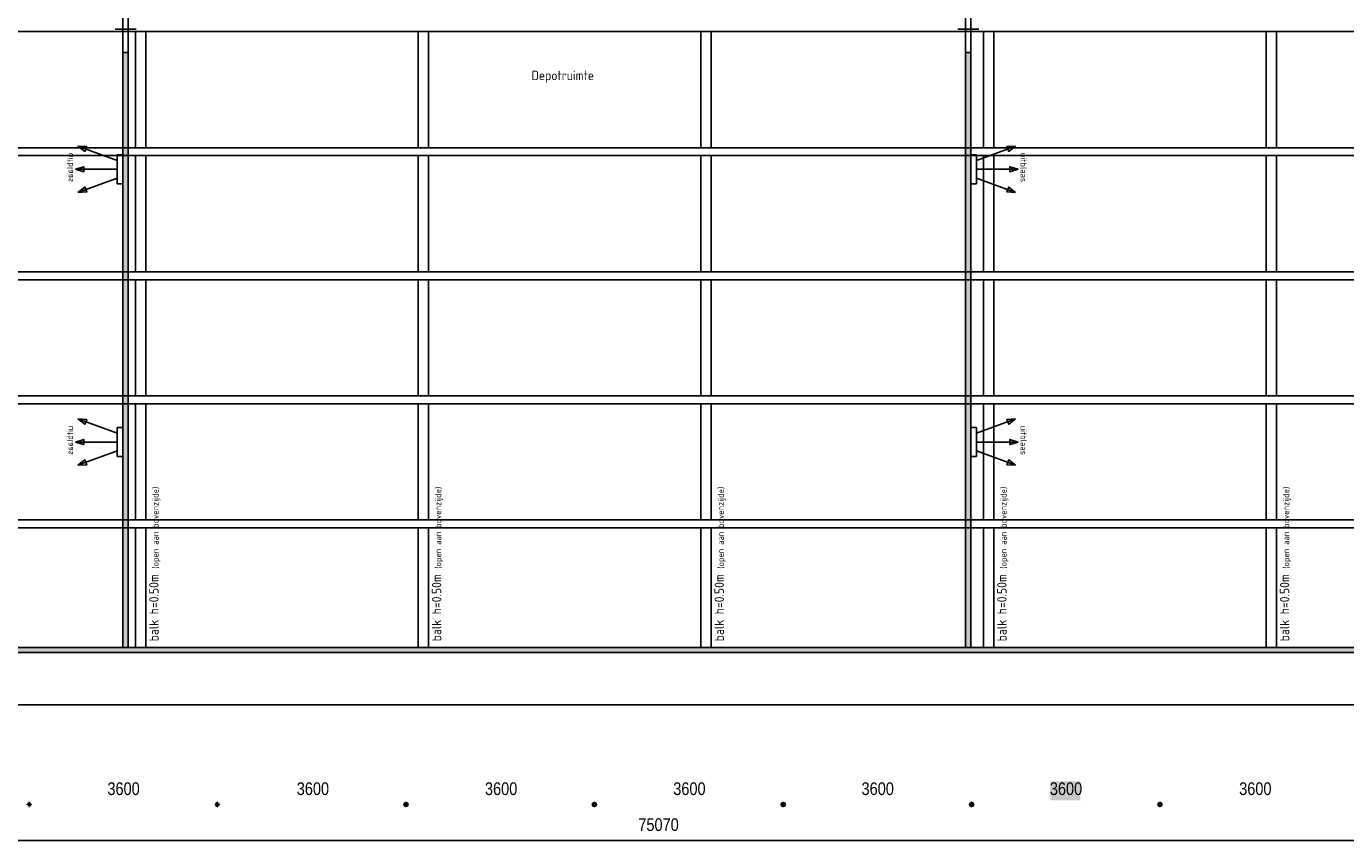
# Model space of a CAD drawing. Header units: millimetres. Extents: x 261 to 80476, y 988 to 41725.
# Tile 3 of 7: x 29109 to 54312, y 1185 to 16740. Entities that reach past the tile are written whole.
import ezdxf

# ---------------------------------------------------------------- set-up
doc = ezdxf.new("R2010")
doc.units = ezdxf.units.MM
doc.linetypes.add('ACAD_ISO02W100', pattern=[15, 12, -3])
for name, color, linetype in [('balken', 1, 'ACAD_ISO02W100'), ('H', 7, 'Continuous'), ('P', 7, 'Continuous'), ('T', 7, 'Continuous'), ('ventilatieopening', 3, 'Continuous')]:
    doc.layers.add(name, color=color, linetype=linetype)

# ---------------------------------------------------------------- blocks, each defined once
blk = doc.blocks.new('uitblaas')
at = {"layer": 'ventilatieopening'}
for p, q in [((-107, 170), (-856, 442)), ((-107, 0), (-904, 0)), ((-107, -170), (-856, -442))]:
    blk.add_line(p, q, dxfattribs=at)
for points in [[(-856, 442), (-690, 434), (-724, 341)], [(-107, 278), (0, 278), (0, -278), (-107, -278)], [(-904, 0), (-745, -49), (-745, 49)], [(-856, -442), (-690, -434), (-724, -341)]]:
    blk.add_lwpolyline(points, close=True, dxfattribs=at)
at = {"layer": 'balken', "insert": (-1069, -312), "char_height": 120, "width": 2608.18, "attachment_point": 1, "rotation": 90}
blk.add_mtext('{\\Fisocp|c0;uitblaas}', dxfattribs=at)

msp = doc.modelspace()

# ---------------------------------------------------------------- hatches: boundary and pattern name
h = msp.add_hatch(color=256)
h.paths.add_polyline_path([(3620, 18052), (4616, 18052), (4616, 17952), (3620, 17952)])
h.paths.add_polyline_path([(4720, 6585), (4616, 6585), (4616, 4776), (4720, 4776)])
h.paths.add_polyline_path([(3620, 6585), (4616, 6585), (4616, 6485), (3620, 6485)])
h.paths.add_polyline_path([(4720, 4776), (77687, 4776), (77687, 4876), (4720, 4876)])
h.paths.add_polyline_path([(77587, 38136), (77687, 38136), (77687, 4876), (77587, 4876)])
h.paths.add_polyline_path([(72857, 38136), (77587, 38136), (77587, 38036), (72857, 38036)])
h.paths.add_polyline_path([(73575, 38136), (73475, 38136), (73475, 39136), (73575, 39136)])
h.paths.add_polyline_path([(71181, 38136), (71081, 38136), (71081, 39136), (71181, 39136)], flags=16)
edge = h.paths.add_edge_path()
edge.add_line((4620, 6585), (4720, 6585))
edge.add_line((73475, 39233), (73475, 38136))
for points in [[(30951, 16239), (31051, 16239), (31051, 4876), (30951, 4876)], [(47052, 16239), (47152, 16239), (47152, 4876), (47052, 4876)]]:
    msp.add_hatch(color=256).paths.add_polyline_path(points)
at = {"layer": 'H', "linetype": 'Continuous'}
for points in [[(48668, 2318), (49245, 2318), (49245, 1955), (48668, 1955), (48668, 2318), (48668, 2318)], [(29218, 1876), (29165, 1823), (29111, 1876), (29165, 1930), (29218, 1876), (29218, 1876), (29218, 1876)], [(29218, 1876), (29165, 1823), (29111, 1876), (29165, 1930), (29218, 1876), (29218, 1876), (29218, 1876)], [(32814, 1876), (32761, 1823), (32725, 1837), (32707, 1876), (32725, 1912), (32761, 1930), (32814, 1876), (32814, 1876), (32814, 1876)], [(32814, 1876), (32761, 1823), (32725, 1837), (32707, 1876), (32725, 1912), (32761, 1930), (32814, 1876), (32814, 1876), (32814, 1876)], [(36418, 1876), (36403, 1837), (36361, 1823), (36322, 1837), (36307, 1876), (36322, 1912), (36361, 1930), (36403, 1912), (36418, 1876), (36418, 1876), (36418, 1876)], [(36418, 1876), (36403, 1837), (36361, 1823), (36322, 1837), (36307, 1876), (36322, 1912), (36361, 1930), (36403, 1912), (36418, 1876), (36418, 1876), (36418, 1876)], [(40018, 1876), (40000, 1837), (39964, 1823), (39921, 1837), (39904, 1876), (39921, 1912), (39964, 1930), (40000, 1912), (40018, 1876), (40018, 1876), (40018, 1876)], [(40018, 1876), (40000, 1837), (39964, 1823), (39921, 1837), (39904, 1876), (39921, 1912), (39964, 1930), (40000, 1912), (40018, 1876), (40018, 1876), (40018, 1876)], [(43625, 1876), (43610, 1837), (43568, 1823), (43528, 1837), (43514, 1876), (43528, 1912), (43568, 1930), (43610, 1912), (43625, 1876), (43625, 1876), (43625, 1876)], [(43625, 1876), (43610, 1837), (43568, 1823), (43528, 1837), (43514, 1876), (43528, 1912), (43568, 1930), (43610, 1912), (43625, 1876), (43625, 1876), (43625, 1876)], [(47224, 1876), (47207, 1837), (47171, 1823), (47128, 1837), (47110, 1876), (47128, 1912), (47171, 1930), (47207, 1912), (47224, 1876), (47224, 1876), (47224, 1876)], [(47224, 1876), (47207, 1837), (47171, 1823), (47128, 1837), (47110, 1876), (47128, 1912), (47171, 1930), (47207, 1912), (47224, 1876), (47224, 1876), (47224, 1876)], [(50821, 1876), (50806, 1837), (50767, 1823), (50724, 1837), (50710, 1876), (50724, 1912), (50767, 1930), (50806, 1912), (50821, 1876), (50821, 1876), (50821, 1876)], [(50821, 1876), (50806, 1837), (50767, 1823), (50724, 1837), (50710, 1876), (50724, 1912), (50767, 1930), (50806, 1912), (50821, 1876), (50821, 1876), (50821, 1876)]]:
    msp.add_hatch(color=256, dxfattribs=at).paths.add_polyline_path(points)

# ---------------------------------------------------------------- linework, layer by layer
for p, q in [((3616, 3776), (30951, 3776)), ((78687, 3776), (47152, 3776))]:
    msp.add_line(p, q)
for points in [[(30951, 16239), (31051, 16239), (31051, 4876), (30951, 4876)], [(47052, 16239), (47152, 16239), (47152, 4876), (47052, 4876)], [(4720, 4776), (77687, 4776), (77687, 4876), (4720, 4876)]]:
    msp.add_lwpolyline(points, close=True)
at = {"layer": 'balken', "ltscale": 0.25}
for p, q in [((3616, 16641), (77687, 16641)), ((31192, 16641), (31192, 14421)), ((31392, 16641), (31392, 14421)), ((36592, 16641), (36592, 14421)), ((36792, 16641), (36792, 14421)), ((41992, 16641), (41992, 14421)), ((42192, 16641), (42192, 14421)), ((47392, 16641), (47392, 14421)), ((47592, 16641), (47592, 14421)), ((52792, 16641), (52792, 14421)), ((52992, 16641), (52992, 14421)), ((3730, 14421), (77687, 14421)), ((3730, 14271), (77687, 14271)), ((31192, 14271), (31192, 12051)), ((31392, 14271), (31392, 12051)), ((36592, 14271), (36592, 12051)), ((36792, 14271), (36792, 12051)), ((41992, 14271), (41992, 12051)), ((42192, 14271), (42192, 12051)), ((47392, 14271), (47392, 12051)), ((47592, 14271), (47592, 12051)), ((52792, 14271), (52792, 12051)), ((52992, 14271), (52992, 12051)), ((3730, 12051), (77687, 12051)), ((3730, 11901), (77687, 11901)), ((31192, 11901), (31192, 9681)), ((31392, 11901), (31392, 9681)), ((36592, 11901), (36592, 9681)), ((36792, 11901), (36792, 9681)), ((41992, 11901), (41992, 9681)), ((42192, 11901), (42192, 9681)), ((47392, 11901), (47392, 9681)), ((47592, 11901), (47592, 9681)), ((52792, 11901), (52792, 9681)), ((52992, 11901), (52992, 9681)), ((3730, 9681), (77687, 9681)), ((3730, 9531), (77687, 9531)), ((31192, 9531), (31192, 7311)), ((31392, 9531), (31392, 7311)), ((36592, 9531), (36592, 7311)), ((36792, 9531), (36792, 7311)), ((41992, 9531), (41992, 7311)), ((42192, 9531), (42192, 7311)), ((47392, 9531), (47392, 7311)), ((47592, 9531), (47592, 7311)), ((52792, 9531), (52792, 7311)), ((52992, 9531), (52992, 7311)), ((3616, 7311), (77687, 7311)), ((3616, 7161), (77687, 7161)), ((31192, 7161), (31192, 4876)), ((31392, 7161), (31392, 4876)), ((36592, 7161), (36592, 4876)), ((36792, 7161), (36792, 4876)), ((41992, 7161), (41992, 4876)), ((42192, 7161), (42192, 4876)), ((47392, 7161), (47392, 4876)), ((47592, 7161), (47592, 4876)), ((52792, 7161), (52792, 4876)), ((52992, 7161), (52992, 4876))]:
    msp.add_line(p, q, dxfattribs=at)
at = {"layer": 'P'}
for points in [[(73475, 39136), (78687, 39136), (78687, 3776), (3616, 3776), (3616, 39136)], [(30951, 17139), (31051, 17139), (31051, 16239), (30951, 16239), (30951, 17139)], [(47052, 17139), (47152, 17139), (47152, 16239), (47052, 16239), (47052, 17139)], [(30805, 16690), (31205, 16690)], [(46905, 16690), (47305, 16690)], [(3666, 1185), (78650, 1185)]]:
    msp.add_lwpolyline(points, dxfattribs=at)
at = {"layer": 'P', "const_width": 2.22}
for points in [[(29158, 2072), (29158, 1673)], [(29158, 2072), (29158, 1673)], [(32757, 2072), (32757, 1673)], [(32757, 2072), (32757, 1673)], [(36357, 2072), (36357, 1673)], [(36357, 2072), (36357, 1673)], [(39953, 2072), (39953, 1673)], [(39953, 2072), (39953, 1673)], [(43564, 2072), (43564, 1673)], [(43564, 2072), (43564, 1673)], [(47160, 2072), (47160, 1673)], [(47160, 2072), (47160, 1673)], [(50760, 2072), (50760, 1673)], [(50760, 2072), (50760, 1673)], [(29211, 1876), (29207, 1855), (29197, 1837), (29179, 1826), (29161, 1823), (29140, 1826), (29125, 1837), (29115, 1855), (29111, 1876), (29115, 1894), (29125, 1908), (29140, 1923), (29161, 1926), (29179, 1923), (29197, 1908), (29207, 1894), (29211, 1876), (29211, 1876), (29211, 1876)], [(29211, 1876), (29207, 1855), (29197, 1837), (29179, 1826), (29161, 1823), (29140, 1826), (29125, 1837), (29115, 1855), (29111, 1876), (29115, 1894), (29125, 1908), (29140, 1923), (29161, 1926), (29179, 1923), (29197, 1908), (29207, 1894), (29211, 1876), (29211, 1876), (29211, 1876)], [(29207, 1876), (32707, 1876)], [(32811, 1876), (32807, 1855), (32797, 1837), (32779, 1826), (32761, 1823), (32740, 1826), (32725, 1837), (32714, 1855), (32707, 1876), (32714, 1894), (32725, 1908), (32740, 1923), (32761, 1926), (32779, 1923), (32797, 1908), (32807, 1894), (32811, 1876), (32811, 1876), (32811, 1876)], [(32811, 1876), (32807, 1855), (32797, 1837), (32779, 1826), (32761, 1823), (32740, 1826), (32725, 1837), (32714, 1855), (32707, 1876), (32714, 1894), (32725, 1908), (32740, 1923), (32761, 1926), (32779, 1923), (32797, 1908), (32807, 1894), (32811, 1876), (32811, 1876), (32811, 1876)], [(32807, 1876), (36307, 1876)], [(36411, 1876), (36407, 1855), (36396, 1837), (36379, 1826), (36357, 1823), (36339, 1826), (36322, 1837), (36311, 1855), (36307, 1876), (36311, 1894), (36322, 1908), (36339, 1923), (36357, 1926), (36379, 1923), (36396, 1908), (36407, 1894), (36411, 1876), (36411, 1876), (36411, 1876)], [(36411, 1876), (36407, 1855), (36396, 1837), (36379, 1826), (36357, 1823), (36339, 1826), (36322, 1837), (36311, 1855), (36307, 1876), (36311, 1894), (36322, 1908), (36339, 1923), (36357, 1926), (36379, 1923), (36396, 1908), (36407, 1894), (36411, 1876), (36411, 1876), (36411, 1876)], [(36403, 1876), (39904, 1876)], [(40010, 1876), (40003, 1855), (39993, 1837), (39978, 1826), (39957, 1823), (39939, 1826), (39921, 1837), (39911, 1855), (39907, 1876), (39911, 1894), (39921, 1908), (39939, 1923), (39957, 1926), (39978, 1923), (39993, 1908), (40003, 1894), (40010, 1876), (40010, 1876), (40010, 1876)], [(40010, 1876), (40003, 1855), (39993, 1837), (39978, 1826), (39957, 1823), (39939, 1826), (39921, 1837), (39911, 1855), (39907, 1876), (39911, 1894), (39921, 1908), (39939, 1923), (39957, 1926), (39978, 1923), (39993, 1908), (40003, 1894), (40010, 1876), (40010, 1876), (40010, 1876)], [(40003, 1876), (43514, 1876)], [(43618, 1876), (43614, 1855), (43603, 1837), (43585, 1826), (43564, 1823), (43546, 1826), (43528, 1837), (43518, 1855), (43514, 1876), (43518, 1894), (43528, 1908), (43546, 1923), (43564, 1926), (43585, 1923), (43603, 1908), (43614, 1894), (43618, 1876), (43618, 1876), (43618, 1876)], [(43618, 1876), (43614, 1855), (43603, 1837), (43585, 1826), (43564, 1823), (43546, 1826), (43528, 1837), (43518, 1855), (43514, 1876), (43518, 1894), (43528, 1908), (43546, 1923), (43564, 1926), (43585, 1923), (43603, 1908), (43614, 1894), (43618, 1876), (43618, 1876), (43618, 1876)], [(43610, 1876), (47110, 1876)], [(47217, 1876), (47210, 1855), (47200, 1837), (47185, 1826), (47164, 1823), (47146, 1826), (47128, 1837), (47118, 1855), (47114, 1876), (47118, 1894), (47128, 1908), (47146, 1923), (47164, 1926), (47185, 1923), (47200, 1908), (47210, 1894), (47217, 1876), (47217, 1876), (47217, 1876)], [(47217, 1876), (47210, 1855), (47200, 1837), (47185, 1826), (47164, 1823), (47146, 1826), (47128, 1837), (47118, 1855), (47114, 1876), (47118, 1894), (47128, 1908), (47146, 1923), (47164, 1926), (47185, 1923), (47200, 1908), (47210, 1894), (47217, 1876), (47217, 1876), (47217, 1876)], [(47210, 1876), (50710, 1876)], [(50814, 1876), (50810, 1855), (50799, 1837), (50782, 1826), (50764, 1823), (50742, 1826), (50728, 1837), (50717, 1855), (50714, 1876), (50717, 1894), (50728, 1908), (50742, 1923), (50764, 1926), (50782, 1923), (50799, 1908), (50810, 1894), (50814, 1876), (50814, 1876), (50814, 1876)], [(50814, 1876), (50810, 1855), (50799, 1837), (50782, 1826), (50764, 1823), (50742, 1826), (50728, 1837), (50717, 1855), (50714, 1876), (50717, 1894), (50728, 1908), (50742, 1923), (50764, 1926), (50782, 1923), (50799, 1908), (50810, 1894), (50814, 1876), (50814, 1876), (50814, 1876)], [(50810, 1876), (54310, 1876)]]:
    msp.add_lwpolyline(points, dxfattribs=at)

# ---------------------------------------------------------------- block references
at = {"layer": 'ventilatieopening', "xscale": -1, "rotation": 180}
for p in [(30951, 14011), (30951, 8799)]:
    msp.add_blockref('uitblaas', p, dxfattribs=at)
at = {"layer": 'ventilatieopening', "rotation": 180}
for p in [(47152, 14011), (47152, 8799)]:
    msp.add_blockref('uitblaas', p, dxfattribs=at)

# ---------------------------------------------------------------- texts
at = {"layer": 'balken', "ltscale": 0.25, "insert": (39357, 15893), "char_height": 180, "width": 2608.18, "attachment_point": 2}
msp.add_mtext('{\\Fisocp|c0;Depotruimte}', dxfattribs=at)
at = {"layer": 'balken', "ltscale": 0.25, "char_height": 180, "width": 4378.05, "attachment_point": 1, "rotation": 90}
for insert in [(31455, 4992), (36855, 4992), (42255, 4992), (47655, 4992), (53055, 4992)]:
    msp.add_mtext('{\\Fisocp|c0;balk h=0.50m \\H0.6667x;(open aan bovenzijde)}', dxfattribs=dict(at, insert=insert))
at = {"layer": 'T', "char_height": 242.48, "attachment_point": 1}
for s, insert in [('{\\fArial Narrow|b0|i0|c0|p18;3600}', (30657, 2298)), ('{\\fArial Narrow|b0|i0|c0|p18;3600}', (34274, 2298)), ('{\\fArial Narrow|b0|i0|c0|p18;3600}', (37870, 2298)), ('{\\fArial Narrow|b0|i0|c0|p18;3600}', (41467, 2298)), ('{\\fArial Narrow|b0|i0|c0|p18;3600}', (45064, 2298)), ('{\\fArial Narrow|b0|i0|c0|p18;3600}', (48661, 2298)), ('{\\fArial Narrow|b0|i0|c0|p18;3600}', (52278, 2298)), ('{\\fArial Narrow|b0|i0|c0|p18;75070}', (40800, 1611))]:
    msp.add_mtext(s, dxfattribs=dict(at, insert=insert))

doc.saveas('drawing.dxf')
